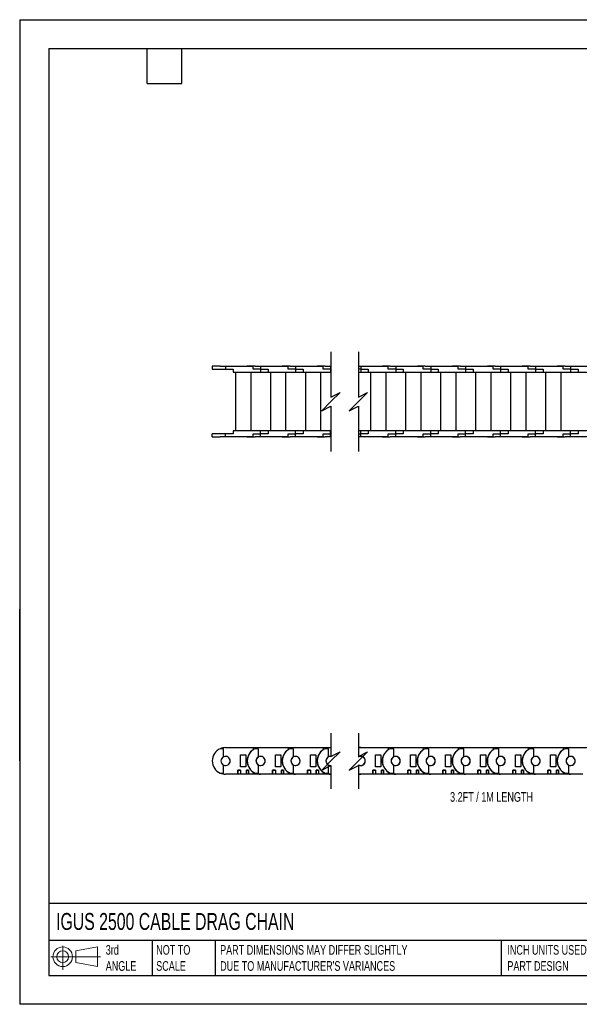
# Model space of a CAD drawing. Header units: inches. Extents: x 0 to 66, y 0 to 51.
# Tile 1 of 10: x 0 to 29, y 0 to 51. Entities that reach past the tile are written whole.
import ezdxf

# ---------------------------------------------------------------- set-up
doc = ezdxf.new("R2010")
doc.units = ezdxf.units.IN
doc.header["$LTSCALE"] = 6
doc.header["$MEASUREMENT"] = 0
doc.layers.add('DIMENSIONS', color=140, linetype='Continuous', lineweight=25)
doc.layers.add('TEXT', color=140, linetype='Continuous', lineweight=25)
doc.styles.add('SLDTEXTSTYLE0', font='TXT', dxfattribs={"width": 0.7})

# ---------------------------------------------------------------- blocks, each defined once
blk = doc.blocks.new('Block11')
at = {"color": 7, "linetype": 'Continuous', "lineweight": 18}
for p, q in [((0.611, 1.254), (0.611, 0)), ((1.294, 0.984), (2.404, 1.189)), ((2.404, 1.189), (2.404, 0.173)), ((0, 0.681), (2.569, 0.681)), ((1.294, 0.377), (1.294, 0.984)), ((1.294, 0.377), (2.404, 0.173))]:
    blk.add_line(p, q, dxfattribs=at)
for radius in [0.508, 0.304]:
    blk.add_circle((0.611, 0.681), radius, dxfattribs=at)
blk = doc.blocks.new('Block12')
at = {"color": 7, "linetype": 'Continuous'}
blk.add_blockref('Block11', (0, 0), dxfattribs=at)
blk = doc.blocks.new('SW_BROKEN_VIEW_0')
at = {"color": 0}
for points, knots in [([(0, 17.691), (0, 17.89), (0, 18.085), (0, 18.276), (0, 18.461), (0, 18.641), (0, 18.816), (0, 18.983), (0, 19.144), (0, 19.298), (0, 19.443), (0, 19.581), (0, 19.71), (0, 19.829), (0, 19.94), (0, 20.041), (0, 20.132), (0, 20.212), (0, 20.283), (0, 20.343), (0, 20.392), (0, 20.43), (0, 20.457), (0, 20.473), (0, 20.477), (0, 20.471), (0, 20.453), (0, 20.425), (0, 20.385), (0, 20.335), (0, 20.273), (0, 20.201), (0, 20.119), (0, 20.027), (0, 19.925), (0, 19.813), (0, 19.692), (0, 19.561), (0, 19.423), (0, 19.276), (0, 19.121), (0, 18.96), (0, 18.791), (0, 18.616), (0, 18.435), (0, 18.248), (0, 18.057), (0, 17.862), (0, 17.662), (0, 17.46), (0, 17.255), (0, 17.048), (0, 16.839), (0, 16.63), (0, 16.42), (0, 16.211), (0, 16.003), (0, 15.796), (0, 15.591), (0, 15.389), (0, 15.19), (0, 14.996), (0, 14.805), (0, 14.619), (0, 14.439), (0, 14.265), (0, 14.097), (0, 13.936), (0, 13.783), (0, 13.637), (0, 13.5), (0, 13.371), (0, 13.251), (0, 13.141), (0, 13.04), (0, 12.949), (0, 12.868), (0, 12.798), (0, 12.738), (0, 12.689), (0, 12.651), (0, 12.624), (0, 12.608), (0, 12.603), (0, 12.61), (0, 12.627), (0, 12.656), (0, 12.695), (0, 12.746), (0, 12.807), (0, 12.879), (0, 12.961), (0, 13.054), (0, 13.156), (0, 13.268), (0, 13.389), (0, 13.519), (0, 13.658), (0, 13.805), (0, 13.959), (0, 14.121), (0, 14.29), (0, 14.465), (0, 14.646), (0, 14.832), (0, 15.023), (0, 15.219), (0, 15.418), (0, 15.621), (0, 15.826), (0, 16.033), (0, 16.241), (0, 16.451), (0, 16.66), (0, 16.87), (0, 17.078), (0, 17.285), (0, 17.489), (0, 17.691), (0, 17.624), (0, 17.691)], [0, 0, 0, 0, 0.0084743, 0.0169489, 0.0254235, 0.0338981, 0.0423726, 0.0508472, 0.0593218, 0.0677964, 0.076271, 0.0847456, 0.0932201, 0.1016947, 0.1101693, 0.1186438, 0.1271184, 0.135593, 0.1440676, 0.1525422, 0.1610167, 0.1694913, 0.1779659, 0.1864405, 0.1949151, 0.2033896, 0.2118642, 0.2203388, 0.2288134, 0.237288, 0.2457625, 0.2542371, 0.2627117, 0.2711863, 0.2796609, 0.2881354, 0.29661, 0.3050846, 0.3135592, 0.3220337, 0.3305083, 0.3389829, 0.3474575, 0.3559321, 0.3644066, 0.3728812, 0.3813558, 0.3898304, 0.3983049, 0.4067795, 0.4152541, 0.4237287, 0.4322033, 0.4406778, 0.4491524, 0.457627, 0.4661016, 0.4745761, 0.4830507, 0.4915253, 0.4999999, 0.5084745, 0.516949, 0.5254236, 0.5338982, 0.5423728, 0.5508474, 0.5593219, 0.5677965, 0.5762711, 0.5847457, 0.5932202, 0.6016948, 0.6101694, 0.618644, 0.6271186, 0.6355931, 0.6440677, 0.6525423, 0.6610169, 0.6694915, 0.677966, 0.6864406, 0.6949152, 0.7033897, 0.7118643, 0.7203389, 0.7288135, 0.7372881, 0.7457627, 0.7542372, 0.7627118, 0.7711864, 0.779661, 0.7881355, 0.7966101, 0.8050847, 0.8135593, 0.8220339, 0.8305084, 0.838983, 0.8474576, 0.8559322, 0.8644068, 0.8728813, 0.8813559, 0.8898305, 0.8983051, 0.9067796, 0.9152542, 0.9237288, 0.9322034, 0.940678, 0.9491525, 0.9576271, 0.9661017, 0.9745763, 0.9830508, 0.9915254, 1, 1, 1, 1]), ([(0, 19.004), (0, 18.833), (0, 18.655), (0, 18.471), (0, 18.28), (0, 18.085), (0, 17.885), (0, 17.681), (0, 17.474), (0, 17.264), (0, 17.051), (0, 16.838), (0, 16.623), (0, 16.408), (0, 16.193), (0, 15.98), (0, 15.768), (0, 15.558), (0, 15.628), (0, 15.558)], [0, 0, 0, 0, 0.058825, 0.117648, 0.176472, 0.235295, 0.294119, 0.352942, 0.411765, 0.470589, 0.529412, 0.588236, 0.647059, 0.705883, 0.764706, 0.82353, 0.882353, 0.941177, 1, 1, 1, 1])]:
    blk.add_open_spline(points, degree=3, knots=knots, dxfattribs=at)

msp = doc.modelspace()

# ---------------------------------------------------------------- linework, layer by layer
at = {"color": 7, "linetype": 'Continuous'}
for p, q in [((0.001, 51.001), (0.001, 0.001)), ((0.001, 51.001), (66.001, 51.001)), ((66.001, 0.001), (0.001, 0.001))]:
    msp.add_line(p, q, dxfattribs=at)
for p, q in [((9.967, 33.052), (9.967, 32.894)), ((10.377, 33.052), (9.967, 33.052)), ((9.967, 32.894), (10.656, 32.894)), ((10.377, 33.036), (10.377, 33.052)), ((10.377, 33.052), (10.557, 33.052)), ((10.656, 33.036), (10.377, 33.036)), ((10.557, 33.052), (10.557, 33.036)), ((10.656, 33.036), (10.656, 32.894)), ((12.081, 33.036), (10.656, 33.036)), ((10.656, 32.894), (11.042, 32.894)), ((11.042, 32.894), (11.042, 32.737)), ((11.042, 32.737), (12.467, 32.737)), ((11.168, 32.737), (11.168, 29.705)), ((11.168, 32.737), (11.955, 32.737)), ((11.282, 32.737), (11.282, 32.737)), ((11.392, 32.737), (11.392, 32.737)), ((11.699, 32.737), (11.699, 32.737)), ((11.778, 33.052), (11.778, 33.036)), ((12.188, 33.052), (11.778, 33.052)), ((11.841, 32.737), (11.841, 32.737)), ((11.955, 32.737), (11.955, 29.705)), ((12.081, 32.894), (12.081, 33.036)), ((12.467, 32.894), (12.081, 32.894)), ((12.188, 33.036), (12.188, 33.052)), ((12.188, 33.052), (12.368, 33.052)), ((12.467, 33.036), (12.188, 33.036)), ((12.368, 33.052), (12.703, 33.052)), ((12.368, 33.052), (12.368, 33.036)), ((12.467, 33.036), (12.467, 32.894)), ((13.892, 33.036), (12.467, 33.036)), ((12.467, 32.894), (12.467, 32.737)), ((12.467, 32.894), (12.853, 32.894)), ((12.467, 32.737), (12.853, 32.737)), ((12.703, 33.036), (12.703, 33.052)), ((12.853, 32.894), (12.853, 32.737)), ((12.853, 32.737), (14.278, 32.737)), ((12.979, 32.737), (13.766, 32.737)), ((12.979, 32.737), (12.979, 29.705)), ((13.093, 32.737), (13.093, 32.737)), ((13.203, 32.737), (13.203, 32.737)), ((13.51, 32.737), (13.51, 32.737)), ((13.589, 33.052), (13.589, 33.036)), ((13.999, 33.052), (13.589, 33.052)), ((13.652, 32.737), (13.652, 32.737)), ((13.766, 32.737), (13.766, 29.705)), ((13.892, 32.894), (13.892, 33.036)), ((14.278, 32.894), (13.892, 32.894)), ((13.999, 33.036), (13.999, 33.052)), ((13.999, 33.052), (14.179, 33.052)), ((14.278, 33.036), (13.999, 33.036)), ((14.179, 33.052), (14.514, 33.052)), ((14.179, 33.052), (14.179, 33.036)), ((14.278, 33.036), (14.278, 32.894)), ((15.703, 33.036), (14.278, 33.036)), ((14.278, 32.894), (14.278, 32.737)), ((14.278, 32.894), (14.664, 32.894)), ((14.278, 32.737), (14.664, 32.737)), ((14.514, 33.036), (14.514, 33.052)), ((14.664, 32.894), (14.664, 32.737)), ((14.664, 32.737), (16.089, 32.737)), ((14.79, 32.737), (14.79, 29.705)), ((14.79, 32.737), (15.577, 32.737)), ((14.904, 32.737), (14.904, 32.737)), ((15.014, 32.737), (15.014, 32.737)), ((15.321, 32.737), (15.321, 32.737)), ((15.4, 33.052), (15.4, 33.036)), ((15.81, 33.052), (15.4, 33.052)), ((15.463, 32.737), (15.463, 32.737)), ((15.577, 32.737), (15.577, 29.705)), ((15.703, 32.894), (15.703, 33.036)), ((16.089, 32.894), (15.703, 32.894)), ((15.81, 33.036), (15.81, 33.052)), ((15.81, 33.052), (15.99, 33.052)), ((16.089, 33.036), (15.81, 33.036)), ((15.99, 33.052), (16.112, 33.052)), ((15.99, 33.052), (15.99, 33.036)), ((16.089, 33.036), (16.089, 32.894)), ((16.112, 33.036), (16.089, 33.036)), ((16.089, 32.894), (16.089, 32.737)), ((16.089, 32.894), (16.112, 32.894)), ((16.089, 32.737), (16.112, 32.737)), ((17.529, 33.052), (17.551, 33.052)), ((17.649, 33.036), (17.529, 33.036)), ((17.649, 32.894), (17.529, 32.894)), ((17.529, 32.737), (17.649, 32.737)), ((17.551, 33.052), (17.886, 33.052)), ((17.551, 33.052), (17.551, 33.036)), ((17.649, 33.036), (17.649, 32.894)), ((19.075, 33.036), (17.649, 33.036)), ((17.649, 32.894), (17.649, 32.737)), ((17.649, 32.894), (18.035, 32.894)), ((17.649, 32.737), (18.035, 32.737)), ((17.886, 33.036), (17.886, 33.052)), ((18.035, 32.894), (18.035, 32.737)), ((18.035, 32.737), (19.461, 32.737)), ((18.161, 32.737), (18.161, 29.705)), ((18.161, 32.737), (18.949, 32.737)), ((18.276, 32.737), (18.276, 32.737)), ((18.386, 32.737), (18.386, 32.737)), ((18.693, 32.737), (18.693, 32.737)), ((18.772, 33.052), (18.772, 33.036)), ((19.181, 33.052), (18.772, 33.052)), ((18.834, 32.737), (18.834, 32.737)), ((18.949, 32.737), (18.949, 29.705)), ((19.075, 32.894), (19.075, 33.036)), ((19.461, 32.894), (19.075, 32.894)), ((19.181, 33.036), (19.181, 33.052)), ((19.181, 33.052), (19.362, 33.052)), ((19.461, 33.036), (19.181, 33.036)), ((19.362, 33.052), (19.697, 33.052)), ((19.362, 33.052), (19.362, 33.036)), ((19.461, 33.036), (19.461, 32.894)), ((20.886, 33.036), (19.461, 33.036)), ((19.461, 32.894), (19.461, 32.737)), ((19.461, 32.894), (19.846, 32.894)), ((19.461, 32.737), (19.846, 32.737)), ((19.697, 33.036), (19.697, 33.052)), ((19.846, 32.894), (19.846, 32.737)), ((19.846, 32.737), (21.272, 32.737)), ((19.972, 32.737), (19.972, 29.705)), ((19.972, 32.737), (20.76, 32.737)), ((20.087, 32.737), (20.087, 32.737)), ((20.197, 32.737), (20.197, 32.737)), ((20.504, 32.737), (20.504, 32.737)), ((20.583, 33.052), (20.583, 33.036)), ((20.992, 33.052), (20.583, 33.052)), ((20.646, 32.737), (20.646, 32.737)), ((20.76, 32.737), (20.76, 29.705)), ((20.886, 32.894), (20.886, 33.036)), ((21.272, 32.894), (20.886, 32.894)), ((20.992, 33.036), (20.992, 33.052)), ((20.992, 33.052), (21.173, 33.052)), ((21.272, 33.036), (20.992, 33.036)), ((21.173, 33.052), (21.508, 33.052)), ((21.173, 33.052), (21.173, 33.036)), ((21.272, 33.036), (21.272, 32.894)), ((22.697, 33.036), (21.272, 33.036)), ((21.272, 32.894), (21.272, 32.737)), ((21.272, 32.894), (21.657, 32.894)), ((21.272, 32.737), (21.657, 32.737)), ((21.508, 33.036), (21.508, 33.052)), ((21.657, 32.894), (21.657, 32.737)), ((21.657, 32.737), (23.083, 32.737)), ((21.783, 32.737), (21.783, 29.705)), ((21.783, 32.737), (22.571, 32.737)), ((21.898, 32.737), (21.898, 32.737)), ((22.008, 32.737), (22.008, 32.737)), ((22.315, 32.737), (22.315, 32.737)), ((22.394, 33.052), (22.394, 33.036)), ((22.803, 33.052), (22.394, 33.052)), ((22.457, 32.737), (22.457, 32.737)), ((22.571, 32.737), (22.571, 29.705)), ((22.697, 32.894), (22.697, 33.036)), ((23.083, 32.894), (22.697, 32.894)), ((22.803, 33.036), (22.803, 33.052)), ((22.803, 33.052), (22.984, 33.052)), ((23.083, 33.036), (22.803, 33.036)), ((22.984, 33.052), (23.319, 33.052)), ((22.984, 33.052), (22.984, 33.036)), ((23.083, 33.036), (23.083, 32.894)), ((24.508, 33.036), (23.083, 33.036)), ((23.083, 32.894), (23.083, 32.737)), ((23.083, 32.894), (23.468, 32.894)), ((23.083, 32.737), (23.468, 32.737)), ((23.319, 33.036), (23.319, 33.052)), ((23.468, 32.894), (23.468, 32.737)), ((23.468, 32.737), (24.894, 32.737)), ((23.594, 32.737), (23.594, 29.705)), ((23.594, 32.737), (24.382, 32.737)), ((23.709, 32.737), (23.709, 32.737)), ((23.819, 32.737), (23.819, 32.737)), ((24.126, 32.737), (24.126, 32.737)), ((24.205, 33.052), (24.205, 33.036)), ((24.614, 33.052), (24.205, 33.052)), ((24.268, 32.737), (24.268, 32.737)), ((24.382, 32.737), (24.382, 29.705)), ((24.508, 32.894), (24.508, 33.036)), ((24.894, 32.894), (24.508, 32.894)), ((24.614, 33.036), (24.614, 33.052)), ((24.614, 33.052), (24.795, 33.052)), ((24.894, 33.036), (24.614, 33.036)), ((24.795, 33.052), (25.13, 33.052)), ((24.795, 33.052), (24.795, 33.036)), ((24.894, 33.036), (24.894, 32.894)), ((26.319, 33.036), (24.894, 33.036)), ((24.894, 32.894), (24.894, 32.737)), ((24.894, 32.894), (25.279, 32.894)), ((24.894, 32.737), (25.279, 32.737)), ((25.13, 33.036), (25.13, 33.052)), ((25.279, 32.894), (25.279, 32.737)), ((25.279, 32.737), (26.705, 32.737)), ((25.405, 32.737), (26.193, 32.737)), ((25.405, 32.737), (25.405, 29.705)), ((25.52, 32.737), (25.52, 32.737)), ((25.63, 32.737), (25.63, 32.737)), ((25.937, 32.737), (25.937, 32.737)), ((26.016, 33.052), (26.016, 33.036)), ((26.426, 33.052), (26.016, 33.052)), ((26.079, 32.737), (26.079, 32.737)), ((26.193, 32.737), (26.193, 29.705)), ((26.319, 32.894), (26.319, 33.036)), ((26.705, 32.894), (26.319, 32.894)), ((26.426, 33.036), (26.426, 33.052)), ((26.426, 33.052), (26.606, 33.052)), ((26.705, 33.036), (26.426, 33.036)), ((26.606, 33.052), (26.941, 33.052)), ((26.606, 33.052), (26.606, 33.036)), ((26.705, 33.036), (26.705, 32.894)), ((28.13, 33.036), (26.705, 33.036)), ((26.705, 32.894), (26.705, 32.737)), ((26.705, 32.894), (27.09, 32.894)), ((26.705, 32.737), (27.09, 32.737)), ((26.941, 33.036), (26.941, 33.052)), ((27.09, 32.894), (27.09, 32.737)), ((27.09, 32.737), (28.516, 32.737)), ((27.216, 32.737), (28.004, 32.737)), ((27.216, 32.737), (27.216, 29.705)), ((27.331, 32.737), (27.331, 32.737)), ((27.441, 32.737), (27.441, 32.737)), ((27.748, 32.737), (27.748, 32.737)), ((27.827, 33.052), (27.827, 33.036)), ((28.237, 33.052), (27.827, 33.052)), ((27.89, 32.737), (27.89, 32.737)), ((28.004, 32.737), (28.004, 29.705)), ((28.13, 32.894), (28.13, 33.036)), ((28.516, 32.894), (28.13, 32.894)), ((28.237, 33.036), (28.237, 33.052)), ((28.237, 33.052), (28.417, 33.052)), ((28.516, 33.036), (28.237, 33.036)), ((28.417, 33.052), (28.752, 33.052)), ((28.417, 33.052), (28.417, 33.036)), ((28.516, 33.036), (28.516, 32.894)), ((29.941, 33.036), (28.516, 33.036)), ((28.516, 32.894), (28.516, 32.737)), ((28.516, 32.894), (28.901, 32.894)), ((28.516, 32.737), (28.901, 32.737)), ((28.752, 33.036), (28.752, 33.052)), ((28.901, 32.894), (28.901, 32.737)), ((28.901, 32.737), (30.327, 32.737)), ((12.467, 29.705), (11.042, 29.705)), ((11.042, 29.705), (11.042, 29.548)), ((12.467, 29.548), (12.467, 29.705)), ((12.853, 29.705), (12.467, 29.705)), ((12.853, 29.705), (12.853, 29.548)), ((14.278, 29.705), (12.853, 29.705)), ((14.278, 29.548), (14.278, 29.705)), ((14.664, 29.705), (14.278, 29.705)), ((14.664, 29.705), (14.664, 29.548)), ((16.089, 29.705), (14.664, 29.705)), ((16.089, 29.548), (16.089, 29.705)), ((16.112, 29.705), (16.089, 29.705)), ((17.649, 29.705), (17.529, 29.705)), ((17.649, 29.548), (17.649, 29.705)), ((18.035, 29.705), (17.649, 29.705)), ((19.461, 29.705), (18.035, 29.705)), ((18.035, 29.705), (18.035, 29.548)), ((19.461, 29.548), (19.461, 29.705)), ((19.846, 29.705), (19.461, 29.705)), ((21.272, 29.705), (19.846, 29.705)), ((19.846, 29.705), (19.846, 29.548)), ((21.272, 29.548), (21.272, 29.705)), ((21.657, 29.705), (21.272, 29.705)), ((21.657, 29.705), (21.657, 29.548)), ((23.083, 29.705), (21.657, 29.705)), ((23.083, 29.548), (23.083, 29.705)), ((23.468, 29.705), (23.083, 29.705)), ((23.468, 29.705), (23.468, 29.548)), ((24.894, 29.705), (23.468, 29.705)), ((24.894, 29.548), (24.894, 29.705)), ((25.279, 29.705), (24.894, 29.705)), ((26.705, 29.705), (25.279, 29.705)), ((25.279, 29.705), (25.279, 29.548)), ((26.705, 29.548), (26.705, 29.705)), ((27.09, 29.705), (26.705, 29.705)), ((28.516, 29.705), (27.09, 29.705)), ((27.09, 29.705), (27.09, 29.548)), ((28.516, 29.548), (28.516, 29.705)), ((28.901, 29.705), (28.516, 29.705)), ((30.327, 29.705), (28.901, 29.705)), ((28.901, 29.705), (28.901, 29.548)), ((9.967, 29.39), (9.967, 29.548)), ((10.656, 29.548), (9.967, 29.548)), ((9.967, 29.39), (10.377, 29.39)), ((10.377, 29.39), (10.377, 29.406)), ((10.377, 29.406), (10.656, 29.406)), ((10.557, 29.39), (10.377, 29.39)), ((10.557, 29.406), (10.557, 29.39)), ((10.656, 29.406), (10.656, 29.548)), ((11.042, 29.548), (10.656, 29.548)), ((10.656, 29.406), (12.081, 29.406)), ((11.778, 29.39), (11.778, 29.406)), ((11.778, 29.39), (12.188, 29.39)), ((12.081, 29.548), (12.467, 29.548)), ((12.081, 29.406), (12.081, 29.548)), ((12.188, 29.39), (12.188, 29.406)), ((12.188, 29.406), (12.467, 29.406)), ((12.368, 29.39), (12.188, 29.39)), ((12.368, 29.406), (12.368, 29.39)), ((12.703, 29.39), (12.368, 29.39)), ((12.467, 29.406), (12.467, 29.548)), ((12.853, 29.548), (12.467, 29.548)), ((12.467, 29.406), (13.892, 29.406)), ((12.703, 29.406), (12.703, 29.39)), ((13.589, 29.39), (13.589, 29.406)), ((13.589, 29.39), (13.999, 29.39)), ((13.892, 29.548), (14.278, 29.548)), ((13.892, 29.406), (13.892, 29.548)), ((13.999, 29.39), (13.999, 29.406)), ((13.999, 29.406), (14.278, 29.406)), ((14.179, 29.39), (13.999, 29.39)), ((14.179, 29.406), (14.179, 29.39)), ((14.514, 29.39), (14.179, 29.39)), ((14.278, 29.406), (14.278, 29.548)), ((14.664, 29.548), (14.278, 29.548)), ((14.278, 29.406), (15.703, 29.406)), ((14.514, 29.406), (14.514, 29.39)), ((15.4, 29.39), (15.4, 29.406)), ((15.4, 29.39), (15.81, 29.39)), ((15.703, 29.548), (16.089, 29.548)), ((15.703, 29.406), (15.703, 29.548)), ((15.81, 29.39), (15.81, 29.406)), ((15.81, 29.406), (16.089, 29.406)), ((15.99, 29.39), (15.81, 29.39)), ((15.99, 29.406), (15.99, 29.39)), ((16.112, 29.39), (15.99, 29.39)), ((16.089, 29.406), (16.089, 29.548)), ((16.112, 29.548), (16.089, 29.548)), ((16.089, 29.406), (16.112, 29.406)), ((17.529, 29.548), (17.649, 29.548)), ((17.529, 29.406), (17.649, 29.406)), ((17.551, 29.39), (17.529, 29.39)), ((17.551, 29.406), (17.551, 29.39)), ((17.886, 29.39), (17.551, 29.39)), ((17.649, 29.406), (17.649, 29.548)), ((18.035, 29.548), (17.649, 29.548)), ((17.649, 29.406), (19.075, 29.406)), ((17.886, 29.406), (17.886, 29.39)), ((18.772, 29.39), (18.772, 29.406)), ((18.772, 29.39), (19.181, 29.39)), ((19.075, 29.548), (19.461, 29.548)), ((19.075, 29.406), (19.075, 29.548)), ((19.181, 29.39), (19.181, 29.406)), ((19.181, 29.406), (19.461, 29.406)), ((19.362, 29.39), (19.181, 29.39)), ((19.362, 29.406), (19.362, 29.39)), ((19.697, 29.39), (19.362, 29.39)), ((19.461, 29.406), (19.461, 29.548)), ((19.846, 29.548), (19.461, 29.548)), ((19.461, 29.406), (20.886, 29.406)), ((19.697, 29.406), (19.697, 29.39)), ((20.583, 29.39), (20.583, 29.406)), ((20.583, 29.39), (20.992, 29.39)), ((20.886, 29.548), (21.272, 29.548)), ((20.886, 29.406), (20.886, 29.548)), ((20.992, 29.39), (20.992, 29.406)), ((20.992, 29.406), (21.272, 29.406)), ((21.173, 29.39), (20.992, 29.39)), ((21.173, 29.406), (21.173, 29.39)), ((21.508, 29.39), (21.173, 29.39)), ((21.272, 29.406), (21.272, 29.548)), ((21.657, 29.548), (21.272, 29.548)), ((21.272, 29.406), (22.697, 29.406)), ((21.508, 29.406), (21.508, 29.39)), ((22.394, 29.39), (22.394, 29.406)), ((22.394, 29.39), (22.803, 29.39)), ((22.697, 29.548), (23.083, 29.548)), ((22.697, 29.406), (22.697, 29.548)), ((22.803, 29.39), (22.803, 29.406)), ((22.803, 29.406), (23.083, 29.406)), ((22.984, 29.39), (22.803, 29.39)), ((22.984, 29.406), (22.984, 29.39)), ((23.319, 29.39), (22.984, 29.39)), ((23.083, 29.406), (23.083, 29.548)), ((23.468, 29.548), (23.083, 29.548)), ((23.083, 29.406), (24.508, 29.406)), ((23.319, 29.406), (23.319, 29.39)), ((24.205, 29.39), (24.205, 29.406)), ((24.205, 29.39), (24.614, 29.39)), ((24.508, 29.548), (24.894, 29.548)), ((24.508, 29.406), (24.508, 29.548)), ((24.614, 29.39), (24.614, 29.406)), ((24.614, 29.406), (24.894, 29.406)), ((24.795, 29.39), (24.614, 29.39)), ((24.795, 29.406), (24.795, 29.39)), ((25.13, 29.39), (24.795, 29.39)), ((24.894, 29.406), (24.894, 29.548)), ((25.279, 29.548), (24.894, 29.548)), ((24.894, 29.406), (26.319, 29.406)), ((25.13, 29.406), (25.13, 29.39)), ((26.016, 29.39), (26.016, 29.406)), ((26.016, 29.39), (26.426, 29.39)), ((26.319, 29.548), (26.705, 29.548)), ((26.319, 29.406), (26.319, 29.548)), ((26.426, 29.39), (26.426, 29.406)), ((26.426, 29.406), (26.705, 29.406)), ((26.606, 29.39), (26.426, 29.39)), ((26.606, 29.406), (26.606, 29.39)), ((26.941, 29.39), (26.606, 29.39)), ((26.705, 29.406), (26.705, 29.548)), ((27.09, 29.548), (26.705, 29.548)), ((26.705, 29.406), (28.13, 29.406)), ((26.941, 29.406), (26.941, 29.39)), ((27.827, 29.39), (27.827, 29.406)), ((27.827, 29.39), (28.237, 29.39)), ((28.13, 29.548), (28.516, 29.548)), ((28.13, 29.406), (28.13, 29.548)), ((28.237, 29.39), (28.237, 29.406)), ((28.237, 29.406), (28.516, 29.406)), ((28.417, 29.39), (28.237, 29.39)), ((28.417, 29.406), (28.417, 29.39)), ((28.752, 29.39), (28.417, 29.39)), ((28.516, 29.406), (28.516, 29.548)), ((28.901, 29.548), (28.516, 29.548)), ((28.516, 29.406), (29.941, 29.406)), ((28.752, 29.406), (28.752, 29.39)), ((10.656, 13.296), (12.081, 13.296)), ((12.081, 13.296), (12.081, 13.188)), ((12.081, 13.296), (12.467, 13.296)), ((12.467, 13.296), (13.892, 13.296)), ((13.892, 13.296), (13.892, 13.188)), ((13.892, 13.296), (14.278, 13.296)), ((14.278, 13.296), (15.703, 13.296)), ((15.703, 13.296), (15.703, 13.188)), ((15.703, 13.296), (16.089, 13.296)), ((16.089, 13.296), (16.112, 13.296)), ((17.529, 13.296), (17.649, 13.296)), ((17.649, 13.296), (19.075, 13.296)), ((19.075, 13.296), (19.075, 13.188)), ((19.075, 13.296), (19.461, 13.296)), ((19.461, 13.296), (20.886, 13.296)), ((20.886, 13.296), (20.886, 13.188)), ((20.886, 13.296), (21.272, 13.296)), ((21.272, 13.296), (22.697, 13.296)), ((22.697, 13.296), (22.697, 13.188)), ((22.697, 13.296), (23.083, 13.296)), ((23.083, 13.296), (24.508, 13.296)), ((24.508, 13.296), (24.508, 13.188)), ((24.508, 13.296), (24.894, 13.296)), ((24.894, 13.296), (26.319, 13.296)), ((26.319, 13.296), (26.319, 13.188)), ((26.319, 13.296), (26.705, 13.296)), ((26.705, 13.296), (28.13, 13.296)), ((28.13, 13.296), (28.13, 13.188)), ((28.13, 13.296), (28.516, 13.296)), ((28.516, 13.296), (29.941, 13.296)), ((10.557, 13.237), (10.377, 13.237)), ((10.557, 12.823), (10.557, 13.237)), ((11.423, 12.293), (11.423, 12.922)), ((11.423, 12.922), (11.699, 12.922)), ((11.699, 12.922), (11.699, 12.293)), ((12.368, 13.237), (12.188, 13.237)), ((12.368, 12.823), (12.368, 13.237)), ((13.234, 12.293), (13.234, 12.922)), ((13.234, 12.922), (13.51, 12.922)), ((13.51, 12.922), (13.51, 12.293)), ((14.179, 13.237), (13.999, 13.237)), ((14.179, 12.823), (14.179, 13.237)), ((15.045, 12.293), (15.045, 12.922)), ((15.045, 12.922), (15.321, 12.922)), ((15.321, 12.922), (15.321, 12.293)), ((15.99, 13.237), (15.81, 13.237)), ((15.99, 12.823), (15.99, 13.237)), ((17.551, 13.237), (17.529, 13.237)), ((17.529, 12.811), (17.551, 12.823)), ((17.551, 12.823), (17.551, 13.237)), ((18.417, 12.293), (18.417, 12.922)), ((18.417, 12.922), (18.693, 12.922)), ((18.693, 12.922), (18.693, 12.293)), ((19.362, 13.237), (19.181, 13.237)), ((19.362, 12.823), (19.362, 13.237)), ((20.228, 12.293), (20.228, 12.922)), ((20.228, 12.922), (20.504, 12.922)), ((20.504, 12.922), (20.504, 12.293)), ((21.173, 13.237), (20.992, 13.237)), ((21.173, 12.823), (21.173, 13.237)), ((22.039, 12.293), (22.039, 12.922)), ((22.039, 12.922), (22.315, 12.922)), ((22.315, 12.922), (22.315, 12.293)), ((22.984, 13.237), (22.803, 13.237)), ((22.984, 12.823), (22.984, 13.237)), ((23.85, 12.293), (23.85, 12.922)), ((23.85, 12.922), (24.126, 12.922)), ((24.126, 12.922), (24.126, 12.293)), ((24.795, 13.237), (24.614, 13.237)), ((24.795, 12.823), (24.795, 13.237)), ((25.661, 12.293), (25.661, 12.922)), ((25.661, 12.922), (25.937, 12.922)), ((25.937, 12.922), (25.937, 12.293)), ((26.606, 13.237), (26.426, 13.237)), ((26.606, 12.823), (26.606, 13.237)), ((27.472, 12.293), (27.472, 12.922)), ((27.472, 12.922), (27.748, 12.922)), ((27.748, 12.922), (27.748, 12.293)), ((28.417, 13.237), (28.237, 13.237)), ((28.417, 12.823), (28.417, 13.237)), ((10.557, 11.978), (10.557, 12.392)), ((11.699, 12.293), (11.423, 12.293)), ((12.368, 11.978), (12.368, 12.392)), ((13.51, 12.293), (13.234, 12.293)), ((14.179, 11.978), (14.179, 12.392)), ((15.321, 12.293), (15.045, 12.293)), ((15.99, 11.978), (15.99, 12.392)), ((17.551, 12.392), (17.529, 12.404)), ((17.551, 11.978), (17.551, 12.392)), ((18.693, 12.293), (18.417, 12.293)), ((19.362, 11.978), (19.362, 12.392)), ((20.504, 12.293), (20.228, 12.293)), ((21.173, 11.978), (21.173, 12.392)), ((22.315, 12.293), (22.039, 12.293)), ((22.984, 11.978), (22.984, 12.392)), ((24.126, 12.293), (23.85, 12.293)), ((24.795, 11.978), (24.795, 12.392)), ((25.937, 12.293), (25.661, 12.293)), ((26.606, 11.978), (26.606, 12.392)), ((27.748, 12.293), (27.472, 12.293)), ((28.417, 11.978), (28.417, 12.392)), ((10.377, 11.978), (10.557, 11.978)), ((11.282, 11.919), (10.656, 11.919)), ((11.282, 12.135), (11.423, 12.135)), ((11.282, 11.919), (11.282, 12.135)), ((11.282, 12.135), (11.282, 11.938)), ((11.423, 12.135), (11.282, 12.135)), ((11.282, 12.135), (11.282, 12.135)), ((11.282, 11.938), (11.423, 11.938)), ((11.282, 11.938), (11.282, 11.938)), ((11.392, 12.135), (11.392, 12.135)), ((11.392, 11.938), (11.392, 11.919)), ((11.423, 11.919), (11.392, 11.919)), ((11.423, 12.135), (11.423, 11.919)), ((11.423, 12.135), (11.423, 11.938)), ((11.423, 12.135), (11.423, 12.135)), ((11.423, 11.938), (11.423, 11.938)), ((11.731, 11.919), (11.423, 11.919)), ((11.731, 12.135), (11.841, 12.135)), ((11.731, 11.919), (11.731, 12.135)), ((11.731, 12.135), (11.731, 11.938)), ((11.841, 12.135), (11.731, 12.135)), ((11.731, 12.135), (11.731, 12.135)), ((11.731, 11.938), (11.841, 11.938)), ((11.731, 11.938), (11.731, 11.938)), ((11.841, 12.135), (11.841, 11.919)), ((11.841, 12.135), (11.841, 11.938)), ((11.841, 12.135), (11.841, 12.135)), ((11.841, 11.938), (11.841, 11.938)), ((12.081, 11.919), (11.841, 11.919)), ((12.081, 12.027), (12.081, 11.919)), ((12.467, 11.919), (12.081, 11.919)), ((12.188, 11.978), (12.368, 11.978)), ((13.093, 11.919), (12.467, 11.919)), ((13.093, 12.135), (13.234, 12.135)), ((13.093, 11.919), (13.093, 12.135)), ((13.093, 12.135), (13.093, 11.938)), ((13.234, 12.135), (13.093, 12.135)), ((13.093, 12.135), (13.093, 12.135)), ((13.093, 11.938), (13.234, 11.938)), ((13.093, 11.938), (13.093, 11.938)), ((13.203, 12.135), (13.203, 12.135)), ((13.203, 11.938), (13.203, 11.919)), ((13.234, 11.919), (13.203, 11.919)), ((13.234, 12.135), (13.234, 11.919)), ((13.234, 12.135), (13.234, 11.938)), ((13.234, 12.135), (13.234, 12.135)), ((13.234, 11.938), (13.234, 11.938)), ((13.542, 11.919), (13.234, 11.919)), ((13.542, 12.135), (13.652, 12.135)), ((13.542, 11.919), (13.542, 12.135)), ((13.542, 12.135), (13.542, 11.938)), ((13.652, 12.135), (13.542, 12.135)), ((13.542, 12.135), (13.542, 12.135)), ((13.542, 11.938), (13.652, 11.938)), ((13.542, 11.938), (13.542, 11.938)), ((13.652, 12.135), (13.652, 11.919)), ((13.652, 12.135), (13.652, 11.938)), ((13.652, 12.135), (13.652, 12.135)), ((13.652, 11.938), (13.652, 11.938)), ((13.892, 11.919), (13.652, 11.919)), ((13.892, 12.027), (13.892, 11.919)), ((14.278, 11.919), (13.892, 11.919)), ((13.999, 11.978), (14.179, 11.978)), ((14.904, 11.919), (14.278, 11.919)), ((14.904, 12.135), (15.045, 12.135)), ((14.904, 11.919), (14.904, 12.135)), ((14.904, 12.135), (14.904, 11.938)), ((15.045, 12.135), (14.904, 12.135)), ((14.904, 12.135), (14.904, 12.135)), ((14.904, 11.938), (15.045, 11.938)), ((14.904, 11.938), (14.904, 11.938)), ((15.014, 12.135), (15.014, 12.135)), ((15.014, 11.938), (15.014, 11.919)), ((15.045, 11.919), (15.014, 11.919)), ((15.045, 12.135), (15.045, 11.919)), ((15.045, 12.135), (15.045, 11.938)), ((15.045, 12.135), (15.045, 12.135)), ((15.045, 11.938), (15.045, 11.938)), ((15.353, 11.919), (15.045, 11.919)), ((15.353, 12.135), (15.463, 12.135)), ((15.353, 11.919), (15.353, 12.135)), ((15.353, 12.135), (15.353, 11.938)), ((15.463, 12.135), (15.353, 12.135)), ((15.353, 12.135), (15.353, 12.135)), ((15.353, 11.938), (15.463, 11.938)), ((15.353, 11.938), (15.353, 11.938)), ((15.463, 12.135), (15.463, 11.919)), ((15.463, 12.135), (15.463, 11.938)), ((15.463, 12.135), (15.463, 12.135)), ((15.463, 11.938), (15.463, 11.938)), ((15.703, 11.919), (15.463, 11.919)), ((15.703, 12.027), (15.703, 11.919)), ((16.089, 11.919), (15.703, 11.919)), ((15.81, 11.978), (15.99, 11.978)), ((16.112, 11.919), (16.089, 11.919)), ((17.529, 11.978), (17.551, 11.978)), ((17.649, 11.919), (17.529, 11.919)), ((18.275, 11.919), (17.649, 11.919)), ((18.275, 12.135), (18.417, 12.135)), ((18.275, 11.919), (18.275, 12.135)), ((18.276, 12.135), (18.275, 12.135)), ((18.275, 11.938), (18.276, 11.938)), ((18.276, 12.135), (18.276, 11.938)), ((18.417, 12.135), (18.276, 12.135)), ((18.276, 11.938), (18.417, 11.938)), ((18.386, 12.135), (18.386, 12.135)), ((18.386, 11.938), (18.386, 11.919)), ((18.417, 11.919), (18.386, 11.919)), ((18.417, 12.135), (18.417, 11.919)), ((18.417, 12.135), (18.417, 11.938)), ((18.417, 12.135), (18.417, 12.135)), ((18.417, 11.938), (18.417, 11.938)), ((18.724, 11.919), (18.417, 11.919)), ((18.724, 12.135), (18.835, 12.135)), ((18.724, 11.919), (18.724, 12.135)), ((18.724, 12.135), (18.724, 11.938)), ((18.834, 12.135), (18.724, 12.135)), ((18.724, 12.135), (18.724, 12.135)), ((18.724, 11.938), (18.834, 11.938)), ((18.724, 11.938), (18.724, 11.938)), ((18.834, 12.135), (18.834, 11.938)), ((18.835, 12.135), (18.834, 12.135)), ((18.834, 11.938), (18.835, 11.938)), ((18.835, 12.135), (18.835, 11.919)), ((19.075, 11.919), (18.835, 11.919)), ((19.075, 12.027), (19.075, 11.919)), ((19.461, 11.919), (19.075, 11.919)), ((19.181, 11.978), (19.362, 11.978)), ((20.086, 11.919), (19.461, 11.919)), ((20.086, 12.135), (20.228, 12.135)), ((20.086, 11.919), (20.086, 12.135)), ((20.087, 12.135), (20.086, 12.135)), ((20.086, 11.938), (20.087, 11.938)), ((20.087, 12.135), (20.087, 11.938)), ((20.228, 12.135), (20.087, 12.135)), ((20.087, 11.938), (20.228, 11.938)), ((20.197, 12.135), (20.197, 12.135)), ((20.197, 11.938), (20.197, 11.919)), ((20.228, 11.919), (20.197, 11.919)), ((20.228, 12.135), (20.228, 11.919)), ((20.228, 12.135), (20.228, 11.938)), ((20.228, 12.135), (20.228, 12.135)), ((20.228, 11.938), (20.228, 11.938)), ((20.535, 11.919), (20.228, 11.919)), ((20.535, 12.135), (20.646, 12.135)), ((20.535, 11.919), (20.535, 12.135)), ((20.535, 12.135), (20.535, 11.938)), ((20.646, 12.135), (20.535, 12.135)), ((20.535, 12.135), (20.535, 12.135)), ((20.535, 11.938), (20.646, 11.938)), ((20.535, 11.938), (20.535, 11.938)), ((20.646, 12.135), (20.646, 11.919)), ((20.646, 12.135), (20.646, 11.938)), ((20.646, 12.135), (20.646, 12.135)), ((20.646, 11.938), (20.646, 11.938)), ((20.886, 11.919), (20.646, 11.919)), ((20.886, 12.027), (20.886, 11.919)), ((21.272, 11.919), (20.886, 11.919)), ((20.992, 11.978), (21.173, 11.978)), ((21.898, 11.919), (21.272, 11.919)), ((21.898, 12.135), (22.039, 12.135)), ((21.898, 11.919), (21.898, 12.135)), ((21.898, 12.135), (21.898, 11.938)), ((22.039, 12.135), (21.898, 12.135)), ((21.898, 12.135), (21.898, 12.135)), ((21.898, 11.938), (22.039, 11.938)), ((21.898, 11.938), (21.898, 11.938)), ((22.008, 12.135), (22.008, 12.135)), ((22.008, 11.938), (22.008, 11.919)), ((22.039, 11.919), (22.008, 11.919)), ((22.039, 12.135), (22.039, 11.919)), ((22.039, 12.135), (22.039, 11.938)), ((22.039, 12.135), (22.039, 12.135)), ((22.039, 11.938), (22.039, 11.938)), ((22.346, 11.919), (22.039, 11.919)), ((22.346, 12.135), (22.457, 12.135)), ((22.346, 11.919), (22.346, 12.135)), ((22.346, 12.135), (22.346, 11.938)), ((22.457, 12.135), (22.346, 12.135)), ((22.346, 12.135), (22.346, 12.135)), ((22.346, 11.938), (22.457, 11.938)), ((22.346, 11.938), (22.346, 11.938)), ((22.457, 12.135), (22.457, 11.919)), ((22.457, 12.135), (22.457, 11.938)), ((22.457, 12.135), (22.457, 12.135)), ((22.457, 11.938), (22.457, 11.938)), ((22.697, 11.919), (22.457, 11.919)), ((22.697, 12.027), (22.697, 11.919)), ((23.083, 11.919), (22.697, 11.919)), ((22.803, 11.978), (22.984, 11.978)), ((23.709, 11.919), (23.083, 11.919)), ((23.709, 12.135), (23.85, 12.135)), ((23.709, 11.919), (23.709, 12.135)), ((23.709, 12.135), (23.709, 11.938)), ((23.85, 12.135), (23.709, 12.135)), ((23.709, 12.135), (23.709, 12.135)), ((23.709, 11.938), (23.85, 11.938)), ((23.709, 11.938), (23.709, 11.938)), ((23.819, 12.135), (23.819, 12.135)), ((23.819, 11.938), (23.819, 11.919)), ((23.85, 11.919), (23.819, 11.919)), ((23.85, 12.135), (23.85, 11.919)), ((23.85, 12.135), (23.85, 11.938)), ((23.85, 12.135), (23.85, 12.135)), ((23.85, 11.938), (23.85, 11.938)), ((24.157, 11.919), (23.85, 11.919)), ((24.157, 12.135), (24.268, 12.135)), ((24.157, 11.919), (24.157, 12.135)), ((24.157, 12.135), (24.157, 11.938)), ((24.268, 12.135), (24.157, 12.135)), ((24.157, 12.135), (24.157, 12.135)), ((24.157, 11.938), (24.268, 11.938)), ((24.157, 11.938), (24.157, 11.938)), ((24.268, 12.135), (24.268, 11.919)), ((24.268, 12.135), (24.268, 11.938)), ((24.268, 12.135), (24.268, 12.135)), ((24.268, 11.938), (24.268, 11.938)), ((24.508, 11.919), (24.268, 11.919)), ((24.508, 12.027), (24.508, 11.919)), ((24.894, 11.919), (24.508, 11.919)), ((24.614, 11.978), (24.795, 11.978)), ((25.52, 11.919), (24.894, 11.919)), ((25.52, 12.135), (25.661, 12.135)), ((25.52, 11.919), (25.52, 12.135)), ((25.52, 12.135), (25.52, 11.938)), ((25.661, 12.135), (25.52, 12.135)), ((25.52, 12.135), (25.52, 12.135)), ((25.52, 11.938), (25.661, 11.938)), ((25.52, 11.938), (25.52, 11.938)), ((25.63, 12.135), (25.63, 12.135)), ((25.63, 11.938), (25.63, 11.919)), ((25.661, 11.919), (25.63, 11.919)), ((25.661, 12.135), (25.661, 11.919)), ((25.661, 12.135), (25.661, 11.938)), ((25.661, 12.135), (25.661, 12.135)), ((25.661, 11.938), (25.661, 11.938)), ((25.968, 11.919), (25.661, 11.919)), ((25.968, 12.135), (26.079, 12.135)), ((25.968, 11.919), (25.968, 12.135)), ((25.968, 12.135), (25.968, 11.938)), ((26.079, 12.135), (25.968, 12.135)), ((25.968, 12.135), (25.968, 12.135)), ((25.968, 11.938), (26.079, 11.938)), ((25.968, 11.938), (25.968, 11.938)), ((26.079, 12.135), (26.079, 11.919)), ((26.079, 12.135), (26.079, 11.938)), ((26.079, 12.135), (26.079, 12.135)), ((26.079, 11.938), (26.079, 11.938)), ((26.319, 11.919), (26.079, 11.919)), ((26.319, 12.027), (26.319, 11.919)), ((26.705, 11.919), (26.319, 11.919)), ((26.426, 11.978), (26.606, 11.978)), ((27.331, 11.919), (26.705, 11.919)), ((27.331, 12.135), (27.472, 12.135)), ((27.331, 11.919), (27.331, 12.135)), ((27.331, 12.135), (27.331, 11.938)), ((27.472, 12.135), (27.331, 12.135)), ((27.331, 12.135), (27.331, 12.135)), ((27.331, 11.938), (27.472, 11.938)), ((27.331, 11.938), (27.331, 11.938)), ((27.441, 12.135), (27.441, 12.135)), ((27.441, 11.938), (27.441, 11.919)), ((27.472, 11.919), (27.441, 11.919)), ((27.472, 12.135), (27.472, 11.919)), ((27.472, 12.135), (27.472, 11.938)), ((27.472, 12.135), (27.472, 12.135)), ((27.472, 11.938), (27.472, 11.938)), ((27.779, 11.919), (27.472, 11.919)), ((27.779, 12.135), (27.89, 12.135)), ((27.779, 11.919), (27.779, 12.135)), ((27.779, 12.135), (27.779, 11.938)), ((27.89, 12.135), (27.779, 12.135)), ((27.779, 12.135), (27.779, 12.135)), ((27.779, 11.938), (27.89, 11.938)), ((27.779, 11.938), (27.779, 11.938)), ((27.89, 12.135), (27.89, 11.919)), ((27.89, 12.135), (27.89, 11.938)), ((27.89, 12.135), (27.89, 12.135)), ((27.89, 11.938), (27.89, 11.938)), ((28.13, 11.919), (27.89, 11.919)), ((28.13, 12.027), (28.13, 11.919)), ((28.516, 11.919), (28.13, 11.919)), ((28.237, 11.978), (28.417, 11.978)), ((29.142, 11.919), (28.516, 11.919))]:
    msp.add_line(p, q)
for centre, radius, start, end in [((10.656, 12.608), 0.689, 89.9999, 113.8955), ((12.467, 12.608), 0.689, 89.9999, 113.8955), ((14.278, 12.608), 0.689, 89.9999, 113.8955), ((16.089, 12.608), 0.689, 89.9998, 113.8956), ((17.648, 12.641), 0.656, 89.8489, 100.4057), ((19.461, 12.608), 0.689, 89.9999, 113.8955), ((21.272, 12.608), 0.689, 89.9999, 113.8956), ((23.083, 12.608), 0.689, 89.9999, 113.8956), ((24.894, 12.608), 0.689, 89.9998, 113.8956), ((26.705, 12.608), 0.689, 89.9999, 113.8956), ((28.516, 12.608), 0.689, 89.9999, 113.8956), ((10.656, 12.608), 0.689, 113.8956, 180), ((10.656, 12.608), 0.237, 114.581, 179.9997), ((10.656, 12.608), 0.237, 0.0002, 114.5805), ((12.467, 12.608), 0.697, 123.6193, 180.0001), ((12.467, 12.608), 0.689, 113.8956, 180), ((12.467, 12.608), 0.237, 114.581, 179.9997), ((12.467, 12.608), 0.236, 359.9999, 180.0001), ((12.467, 12.608), 0.237, 359.9999, 114.5807), ((14.278, 12.608), 0.697, 123.6193, 180.0001), ((14.278, 12.608), 0.689, 113.8953, 180.0002), ((14.278, 12.608), 0.237, 114.581, 179.9997), ((14.278, 12.608), 0.236, 359.9999, 180.0001), ((14.278, 12.608), 0.237, 359.9999, 114.5807), ((16.089, 12.608), 0.697, 123.6194, 180), ((16.089, 12.608), 0.689, 113.8954, 180), ((16.089, 12.608), 0.237, 114.5805, 180.0001), ((16.085, 12.61), 0.233, 83.3944, 180.5101), ((16.086, 12.617), 0.227, 83.4067, 114.8846), ((17.65, 12.608), 0.236, 359.9547, 120.7212), ((17.649, 12.608), 0.237, 360, 114.5806), ((19.461, 12.608), 0.697, 123.6193, 180.0001), ((19.461, 12.608), 0.689, 113.8955, 180), ((19.461, 12.608), 0.236, 360, 180), ((19.461, 12.608), 0.237, 114.581, 179.9997), ((19.461, 12.608), 0.237, 0, 114.5806), ((21.272, 12.608), 0.697, 123.6193, 180.0001), ((21.272, 12.608), 0.689, 113.8955, 180), ((21.272, 12.608), 0.236, 360, 180), ((21.272, 12.608), 0.237, 114.5808, 179.9999), ((21.272, 12.608), 0.237, 0, 114.5806), ((23.083, 12.608), 0.697, 123.6193, 180), ((23.083, 12.608), 0.689, 113.8955, 180.0001), ((23.083, 12.608), 0.236, 360, 180), ((23.083, 12.608), 0.237, 114.5807, 180), ((23.083, 12.608), 0.237, 360, 114.5806), ((24.894, 12.608), 0.697, 123.6193, 180), ((24.894, 12.608), 0.689, 113.8955, 180), ((24.894, 12.608), 0.236, 360, 180), ((24.894, 12.608), 0.237, 114.5807, 180), ((24.894, 12.608), 0.237, 360, 114.5806), ((26.705, 12.608), 0.697, 123.6193, 180), ((26.705, 12.608), 0.689, 113.8955, 180), ((26.705, 12.608), 0.236, 360, 180), ((26.705, 12.608), 0.237, 114.5807, 180), ((26.705, 12.608), 0.237, 0, 114.5806), ((28.516, 12.608), 0.697, 123.6193, 180.0001), ((28.516, 12.608), 0.689, 113.8955, 180), ((28.516, 12.608), 0.236, 360, 180), ((28.516, 12.608), 0.237, 114.5808, 179.9999), ((28.516, 12.608), 0.237, 0, 114.5806), ((10.656, 12.608), 0.689, 180.0001, 246.1044), ((10.656, 12.608), 0.237, 180.0002, 245.4192), ((10.656, 12.608), 0.237, 245.4194, 359.9998), ((12.467, 12.608), 0.697, 179.9999, 236.3807), ((12.467, 12.608), 0.689, 180.0001, 246.1044), ((12.467, 12.608), 0.237, 180.0002, 245.4192), ((12.467, 12.608), 0.236, 180, 0), ((12.467, 12.608), 0.237, 245.4192, 0.0002), ((14.278, 12.608), 0.697, 179.9999, 236.3807), ((14.278, 12.608), 0.689, 179.9998, 246.1047), ((14.278, 12.608), 0.237, 180.0002, 245.4192), ((14.278, 12.608), 0.236, 180, 0), ((14.278, 12.608), 0.237, 245.4192, 0.0002), ((16.089, 12.608), 0.697, 180, 236.3806), ((16.089, 12.608), 0.689, 180, 246.1046), ((16.089, 12.608), 0.237, 179.9998, 245.4196), ((16.086, 12.606), 0.233, 179.7206, 276.3749), ((16.076, 12.537), 0.168, 239.3694, 282.339), ((17.65, 12.607), 0.236, 239.2523, 0.0718), ((17.649, 12.608), 0.237, 245.4193, 0), ((19.461, 12.608), 0.697, 179.9999, 236.3807), ((19.461, 12.608), 0.689, 180, 246.1045), ((19.461, 12.608), 0.236, 180.0001, 359.9999), ((19.461, 12.608), 0.237, 180.0002, 245.4192), ((19.461, 12.608), 0.237, 245.4193, 0), ((21.272, 12.608), 0.697, 179.9999, 236.3807), ((21.272, 12.608), 0.689, 180, 246.1045), ((21.272, 12.608), 0.236, 180, 360), ((21.272, 12.608), 0.237, 180, 245.4194), ((21.272, 12.608), 0.237, 245.4193, 0), ((23.083, 12.608), 0.697, 180, 236.3807), ((23.083, 12.608), 0.689, 180, 246.1045), ((23.083, 12.608), 0.236, 180, 360), ((23.083, 12.608), 0.237, 179.9999, 245.4195), ((23.083, 12.608), 0.237, 245.4193, 0.0001), ((24.894, 12.608), 0.697, 180, 236.3807), ((24.894, 12.608), 0.689, 180, 246.1045), ((24.894, 12.608), 0.236, 180, 360), ((24.894, 12.608), 0.237, 179.9999, 245.4195), ((24.894, 12.608), 0.237, 245.4193, 0), ((26.705, 12.608), 0.697, 180, 236.3807), ((26.705, 12.608), 0.689, 180, 246.1045), ((26.705, 12.608), 0.236, 180, 360), ((26.705, 12.608), 0.237, 179.9999, 245.4195), ((26.705, 12.608), 0.237, 245.4193, 0), ((28.516, 12.608), 0.697, 179.9999, 236.3807), ((28.516, 12.608), 0.689, 180, 246.1045), ((28.516, 12.608), 0.236, 180, 360), ((28.516, 12.608), 0.237, 180, 245.4194), ((28.516, 12.608), 0.237, 245.4193, 0), ((10.656, 12.608), 0.689, 246.1045, 269.9999), ((12.467, 12.608), 0.689, 246.1045, 269.9999), ((14.278, 12.608), 0.689, 246.1045, 269.9999), ((16.089, 12.608), 0.689, 246.1044, 270), ((17.648, 12.574), 0.656, 259.5943, 270.1511), ((19.461, 12.608), 0.689, 246.1045, 269.9999), ((21.272, 12.608), 0.689, 246.1045, 269.9999), ((23.083, 12.608), 0.689, 246.1045, 270), ((24.894, 12.608), 0.689, 246.1045, 270), ((26.705, 12.608), 0.689, 246.1045, 270), ((28.516, 12.608), 0.689, 246.1045, 269.9999)]:
    msp.add_arc(centre, radius, start, end)
at = {"layer": 'DIMENSIONS', "color": 140}
for p, q in [((16.112, 33.802), (16.112, 31.457)), ((17.529, 33.802), (17.529, 31.457)), ((16.112, 31.457), (16.584, 31.694)), ((16.584, 31.694), (16.112, 31.221)), ((17.529, 31.457), (18.002, 31.694)), ((18.002, 31.694), (17.529, 31.221)), ((16.112, 31.221), (15.64, 30.749)), ((17.529, 31.221), (17.057, 30.749)), ((15.64, 30.749), (16.112, 30.985)), ((16.112, 30.985), (16.112, 28.64)), ((17.057, 30.749), (17.529, 30.985)), ((17.529, 30.985), (17.529, 28.64)), ((16.112, 14.046), (16.112, 12.844)), ((17.529, 14.046), (17.529, 12.844)), ((16.112, 12.844), (16.584, 13.08)), ((16.584, 13.08), (16.112, 12.608)), ((17.529, 12.844), (18.002, 13.08)), ((18.002, 13.08), (17.529, 12.608)), ((16.112, 12.608), (15.64, 12.135)), ((15.64, 12.135), (16.112, 12.371)), ((16.112, 12.371), (16.112, 11.169)), ((17.529, 12.608), (17.057, 12.135)), ((17.057, 12.135), (17.529, 12.371)), ((17.529, 12.371), (17.529, 11.169))]:
    msp.add_line(p, q, dxfattribs=at)
at = {"layer": 'TEXT'}
for p, q in [((1.5, 49.5), (64.5, 49.5)), ((1.5, 49.5), (1.5, 1.5)), ((6.6, 47.7), (6.6, 49.5)), ((8.4, 47.7), (8.4, 49.5)), ((6.6, 47.7), (8.4, 47.7)), ((64.5, 5.227), (1.5, 5.227)), ((64.5, 3.3), (1.5, 3.3)), ((6.861, 3.3), (6.861, 1.5)), ((10.119, 3.3), (10.119, 1.5)), ((24.918, 3.3), (24.918, 1.5)), ((1.5, 1.5), (64.5, 1.5))]:
    msp.add_line(p, q, dxfattribs=at)

# ---------------------------------------------------------------- block references
at = {"color": 7, "linetype": 'Continuous'}
msp.add_blockref('SW_BROKEN_VIEW_0', (0, 0), dxfattribs=at)
at = {"layer": 'TEXT'}
msp.add_blockref('Block12', (1.615, 1.784), dxfattribs=at)

# ---------------------------------------------------------------- texts
at = {"layer": 'DIMENSIONS', "insert": (22.277, 10.992), "char_height": 0.5, "attachment_point": 1, "style": 'SLDTEXTSTYLE0'}
msp.add_mtext('3.2FT / 1M LENGTH', dxfattribs=at)
at = {"layer": 'TEXT', "attachment_point": 1, "style": 'SLDTEXTSTYLE0'}
for s, insert, char_height in [('IGUS 2500 CABLE DRAG CHAIN', (1.882, 4.73), 0.875), ('3rd^JANGLE', (4.453, 3.07), 0.5), ('NOT TO^JSCALE', (7.065, 3.07), 0.5), ("PART DIMENSIONS MAY DIFFER SLIGHTLY ^JDUE TO MANUFACTURER'S VARIANCES", (10.373, 3.07), 0.5), ('INCH UNITS USED FOR ^JPART DESIGN', (25.241, 3.07), 0.5)]:
    msp.add_mtext(s, dxfattribs=dict(at, insert=insert, char_height=char_height))

doc.saveas('drawing.dxf')
